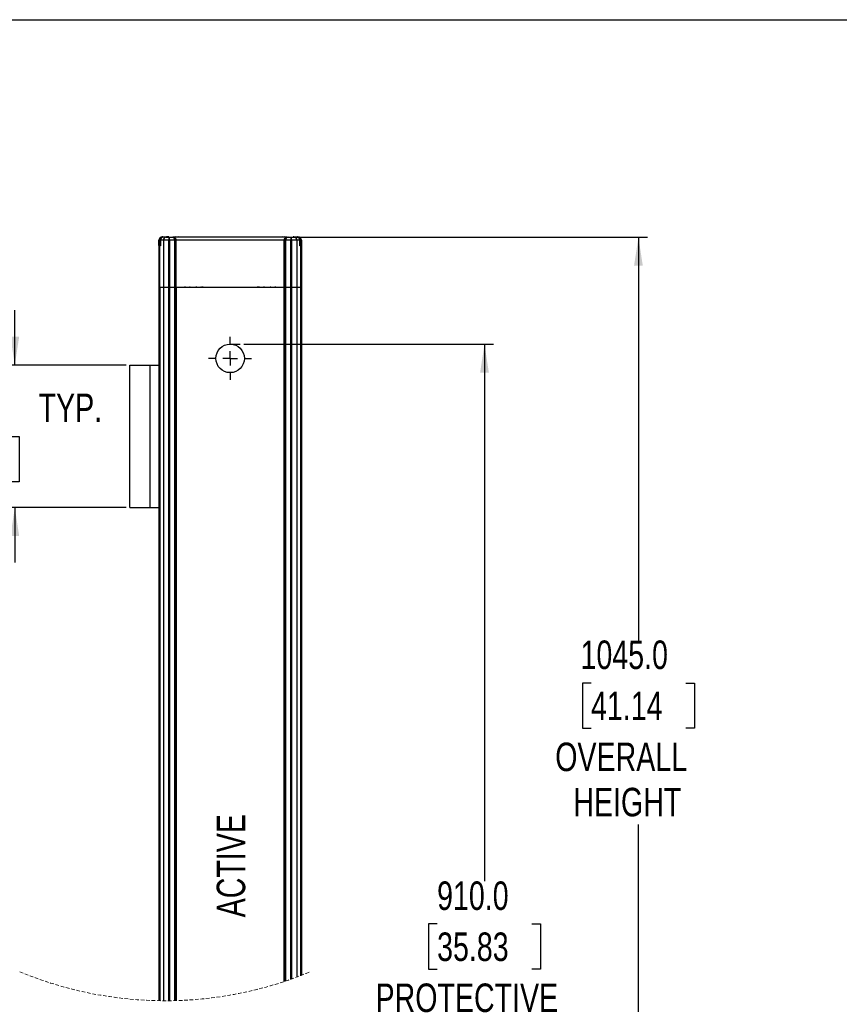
# Model space of a CAD drawing. Header units: millimetres. Extents: x 0 to 1118, y 0 to 864.
# Tile 8 of 11: x 543 to 830, y 518 to 864. Entities that reach past the tile are written whole.
import ezdxf

# ---------------------------------------------------------------- set-up
doc = ezdxf.new("R2010")
doc.units = ezdxf.units.MM
doc.linetypes.add('CENTERX2', pattern=[20.32, 12.7, -2.54, 2.54, -2.54])
doc.linetypes.add('HIDDEN', pattern=[1.905, 1.27, -0.635])
doc.layers.add('CENTER', color=40, linetype='CENTERX2')
doc.layers.add('DIMENSIONS', color=140, linetype='Continuous', lineweight=25)
doc.layers.add('TEXT', color=140, linetype='Continuous', lineweight=25)
doc.styles.add('SLDTEXTSTYLE0', font='TXT', dxfattribs={"width": 0.75})
doc.dimstyles.new('SLDDIMSTYLE0', dxfattribs={"dimtxt": 10, "dimasz": 10, "dimexe": 0, "dimexo": 0.0625, "dimgap": 2.5, "dimtad": 0, "dimtih": 1, "dimtoh": 1, "dimdec": 1, "dimrnd": 1e-09, "dimzin": 4, "dimdsep": 46, "dimtxsty": 'SLDTEXTSTYLE0', "dimsah": 1, "dimcen": 0.09, "dimadec": 0, "dimazin": 1, "dimtfac": 1, "dimtdec": 1, "dimtofl": 0, "dimtmove": 0, "dimatfit": 3, "dimfxl": 0, "dimfrac": 2, "dimtolj": 1, "dimtzin": 12, "dimarcsym": 0})
doc.dimstyles.new('SLDDIMSTYLE3', dxfattribs={"dimtxt": 10, "dimasz": 10, "dimexe": 0, "dimexo": 0.0625, "dimgap": 2.5, "dimtad": 0, "dimtih": 1, "dimtoh": 1, "dimdec": 1, "dimrnd": 1e-09, "dimzin": 4, "dimdsep": 46, "dimtxsty": 'SLDTEXTSTYLE0', "dimsah": 1, "dimcen": 0.09, "dimadec": 0, "dimazin": 1, "dimtfac": 1, "dimtdec": 1, "dimtmove": 0, "dimatfit": 0, "dimfxl": 0, "dimfrac": 2, "dimtolj": 1, "dimtzin": 12, "dimarcsym": 0})

# ---------------------------------------------------------------- blocks, each defined once
blk = doc.blocks.new('SW_BROKEN_VIEW_0')
at = {"color": 0}
blk.add_line((0, 389.52), (3.54, 389.52), dxfattribs=at)
blk = doc.blocks.new('_D')
at = {"layer": 'DIMENSIONS'}
for p, q in [((621.23, 749.77), (708.81, 749.77)), ((705.64, 749.77), (705.64, 561.3)), ((689.01, 546.34), (685.96, 546.34)), ((685.96, 546.34), (685.96, 530.46)), ((722.26, 546.34), (725.31, 546.34)), ((725.31, 546.34), (725.31, 530.46)), ((685.96, 530.46), (689.01, 530.46)), ((725.31, 530.46), (722.26, 530.46)), ((705.64, 456.83), (705.64, 496.68)), ((700.64, 454.33), (705.64, 456.83)), ((710.64, 449.33), (700.64, 454.33)), ((705.64, 446.83), (710.64, 449.33)), ((705.64, 360.24), (705.64, 446.83)), ((621.23, 360.24), (708.81, 360.24))]:
    blk.add_line(p, q, dxfattribs=at)
for points in [[(705.64, 749.77), (704.1, 739.77), (707.17, 739.77)], [(705.64, 360.24), (707.17, 370.24), (704.1, 370.24)]]:
    blk.add_solid(points, dxfattribs=at)
at = {"layer": 'DIMENSIONS', "char_height": 10, "attachment_point": 1, "style": 'SLDTEXTSTYLE0'}
for s, insert in [('910.0', (689.01, 561.26)), ('35.83', (689.01, 543.35)), ('PROTECTIVE', (667.41, 525.45)), ('HEIGHT', (682.79, 509.57))]:
    blk.add_mtext(s, dxfattribs=dict(at, insert=insert))
blk = doc.blocks.new('_D_5')
at = {"layer": 'DIMENSIONS'}
for p, q in [((540.88, 742.42), (540.88, 761.65)), ((579.96, 742.42), (537.71, 742.42)), ((513.53, 717.34), (510.48, 717.34)), ((510.48, 717.34), (510.48, 701.47)), ((539.39, 717.34), (542.44, 717.34)), ((542.44, 717.34), (542.44, 701.47)), ((510.48, 701.47), (513.53, 701.47)), ((542.44, 701.47), (539.39, 701.47)), ((579.96, 692.42), (537.71, 692.42)), ((540.88, 692.42), (540.88, 673.19))]:
    blk.add_line(p, q, dxfattribs=at)
for points in [[(540.88, 742.42), (542.42, 752.42), (539.34, 752.42)], [(540.88, 692.42), (539.34, 682.42), (542.42, 682.42)]]:
    blk.add_solid(points, dxfattribs=at)
at = {"layer": 'DIMENSIONS', "char_height": 10, "attachment_point": 1, "style": 'SLDTEXTSTYLE0'}
for s, insert in [('50.0', (513.53, 732.26)), ('TYP.', (549.23, 732.42)), ('1.97', (513.53, 714.36))]:
    blk.add_mtext(s, dxfattribs=dict(at, insert=insert))
blk = doc.blocks.new('_D_7')
at = {"layer": 'DIMENSIONS'}
for p, q in [((637.69, 787.27), (762.81, 787.27)), ((759.64, 787.27), (759.64, 645.83)), ((743.01, 630.86), (739.96, 630.86)), ((739.96, 630.86), (739.96, 614.99)), ((776.26, 630.86), (779.31, 630.86)), ((779.31, 630.86), (779.31, 614.99)), ((739.96, 614.99), (743.01, 614.99)), ((779.31, 614.99), (776.26, 614.99)), ((759.64, 458.02), (759.64, 581.21)), ((754.64, 455.52), (759.64, 458.02)), ((764.64, 450.52), (754.64, 455.52)), ((759.64, 448.02), (764.64, 450.52)), ((759.64, 262.74), (759.64, 448.02)), ((614.19, 262.74), (762.81, 262.74))]:
    blk.add_line(p, q, dxfattribs=at)
for points in [[(759.64, 787.27), (758.1, 777.27), (761.17, 777.27)], [(759.64, 262.74), (761.17, 272.74), (758.1, 272.74)]]:
    blk.add_solid(points, dxfattribs=at)
at = {"layer": 'DIMENSIONS', "char_height": 10, "attachment_point": 1, "style": 'SLDTEXTSTYLE0'}
for s, insert in [('1045.0', (739.32, 645.79)), ('41.14', (743.01, 627.88)), ('OVERALL', (730.45, 609.97)), ('HEIGHT', (736.79, 594.1))]:
    blk.add_mtext(s, dxfattribs=dict(at, insert=insert))
blk = doc.blocks.new('SW_CENTERMARKSYMBOL_3')
at = {"layer": 'CENTER', "color": 0}
for p, q in [((0, 5.08), (0, 7.54)), ((-5.08, 0), (-7.54, 0)), ((0, 0), (-2.54, 0)), ((0, 0), (0, 2.54)), ((0, 0), (0, -2.54)), ((0, 0), (2.54, 0)), ((5.08, 0), (7.54, 0)), ((0, -5.08), (0, -7.54))]:
    blk.add_line(p, q, dxfattribs=at)

msp = doc.modelspace()

# ---------------------------------------------------------------- linework, layer by layer
at = {"color": 7, "linetype": 'Continuous'}
msp.add_line((0, 863.6), (1117.6, 863.6), dxfattribs=at)
for p, q in [((591.42, 785.27), (591.42, 786.27)), ((591.62, 786.27), (591.42, 786.27)), ((591.42, 784.58), (591.42, 785.27)), ((591.62, 785.27), (591.42, 785.27)), ((591.42, 784.27), (591.42, 784.4)), ((591.81, 784.27), (591.42, 784.27)), ((591.42, 784.27), (591.42, 769.77)), ((591.62, 786.37), (591.62, 784.77)), ((591.92, 786.37), (591.62, 786.37)), ((591.63, 784.77), (591.62, 784.77)), ((591.81, 769.77), (591.81, 784.27)), ((591.97, 784.27), (591.81, 784.27)), ((591.97, 784.27), (591.85, 784.47)), ((591.91, 786.27), (591.91, 784.65)), ((591.97, 786.27), (591.91, 786.27)), ((591.91, 784.68), (591.97, 784.27)), ((591.92, 784.56), (591.91, 784.62)), ((593.01, 786.27), (591.97, 786.27)), ((591.97, 786.27), (591.97, 784.27)), ((592.76, 787.37), (592.62, 787.37)), ((593.97, 787.27), (592.93, 787.27)), ((594.93, 786.27), (593.01, 786.27)), ((593.01, 786.27), (593.01, 769.77)), ((593.97, 787.27), (594.93, 787.27)), ((594.92, 787.37), (594.11, 787.37)), ((594.93, 787.27), (594.93, 786.27)), ((594.93, 787.27), (595.19, 787.27)), ((594.93, 786.27), (595.19, 786.27)), ((594.93, 769.77), (594.93, 786.27)), ((595.19, 786.27), (595.19, 787.27)), ((595.19, 787.27), (596.08, 787.27)), ((595.19, 786.27), (595.19, 769.77)), ((596.98, 786.27), (595.19, 786.27)), ((596.08, 787.27), (596.42, 787.27)), ((636.42, 787.27), (596.42, 787.27)), ((596.98, 769.77), (596.98, 786.27)), ((597.37, 786.27), (596.98, 786.27)), ((597.22, 787.37), (597.22, 787.37)), ((597.37, 769.77), (597.37, 786.27)), ((597.37, 786.27), (597.42, 786.27)), ((597.42, 786.27), (597.42, 769.77)), ((635.42, 786.27), (597.42, 786.27)), ((635.42, 769.77), (635.42, 786.27)), ((635.42, 786.27), (635.48, 786.27)), ((635.87, 786.27), (635.48, 786.27)), ((635.48, 786.27), (635.48, 769.77)), ((637.66, 786.27), (635.87, 786.27)), ((635.87, 786.27), (635.87, 769.77)), ((636.42, 787.27), (636.77, 787.27)), ((636.77, 787.27), (637.66, 787.27)), ((637.66, 787.27), (637.66, 786.27)), ((637.66, 787.27), (637.91, 787.27)), ((637.66, 786.27), (637.91, 786.27)), ((637.66, 769.77), (637.66, 786.27)), ((637.91, 786.27), (637.91, 787.27)), ((637.91, 787.27), (638.88, 787.27)), ((639.84, 786.27), (637.91, 786.27)), ((637.91, 786.27), (637.91, 769.77)), ((638.73, 787.37), (638.47, 787.37)), ((639.92, 787.27), (638.88, 787.27)), ((639.84, 786.27), (639.84, 769.77)), ((640.88, 786.27), (639.84, 786.27)), ((639.92, 787.27), (639.93, 787.27)), ((640.22, 787.37), (640.09, 787.37)), ((640.22, 787.37), (640.22, 787.37)), ((640.88, 784.27), (640.88, 786.27)), ((640.93, 786.27), (640.88, 786.27)), ((640.88, 784.27), (640.93, 784.68)), ((641, 784.47), (640.88, 784.27)), ((641.04, 784.27), (640.88, 784.27)), ((641.22, 786.37), (640.93, 786.37)), ((640.93, 784.65), (640.93, 786.27)), ((640.94, 784.62), (640.93, 784.56)), ((641.04, 784.27), (641.04, 769.77)), ((641.42, 784.27), (641.04, 784.27)), ((641.22, 784.77), (641.21, 784.77)), ((641.22, 784.77), (641.22, 786.37)), ((641.22, 786.27), (641.42, 786.27)), ((641.42, 785.27), (641.22, 785.27)), ((641.42, 786.27), (641.42, 785.27)), ((641.42, 785.27), (641.42, 784.36)), ((641.42, 784.34), (641.42, 784.36)), ((641.42, 784.27), (641.42, 769.77)), ((591.42, 769.77), (591.81, 769.77)), ((591.42, 769.77), (591.42, 519.42)), ((591.42, 769.77), (591.81, 769.77)), ((591.81, 769.77), (593.01, 769.77)), ((591.81, 769.77), (591.81, 519.42)), ((591.81, 769.77), (593.01, 769.77)), ((593.01, 769.77), (594.93, 769.77)), ((593.01, 769.77), (593.01, 519.4)), ((593.01, 769.77), (594.93, 769.77)), ((593.17, 769.77), (593.17, 769.77)), ((594.93, 769.77), (595.19, 769.77)), ((594.93, 519.41), (594.93, 769.77)), ((595.19, 769.77), (594.93, 769.77)), ((595.19, 769.77), (596.98, 769.77)), ((595.19, 769.77), (595.19, 519.41)), ((595.19, 769.77), (596.98, 769.77)), ((596.67, 769.77), (596.67, 769.77)), ((596.98, 769.77), (597.37, 769.77)), ((596.98, 519.45), (596.98, 769.77)), ((597.37, 769.77), (596.98, 769.77)), ((597.37, 769.77), (597.42, 769.77)), ((597.37, 769.77), (597.37, 519.46)), ((597.42, 769.77), (597.37, 769.77)), ((597.42, 769.77), (635.42, 769.77)), ((597.42, 769.77), (597.42, 519.46)), ((597.42, 769.77), (597.62, 769.77)), ((597.62, 519.46), (597.62, 769.77)), ((597.62, 769.77), (635.22, 769.77)), ((597.67, 769.77), (597.67, 769.77)), ((599.92, 769.77), (599.92, 769.77)), ((600.72, 769.77), (600.42, 769.77)), ((602.42, 769.77), (602.12, 769.77)), ((604.12, 769.77), (604.42, 769.77)), ((604.72, 769.77), (604.42, 769.77)), ((605.92, 769.77), (605.92, 769.77)), ((606.42, 769.77), (606.12, 769.77)), ((606.92, 769.77), (606.62, 769.77)), ((626.22, 769.77), (625.92, 769.77)), ((626.72, 769.77), (626.42, 769.77)), ((626.92, 769.77), (626.92, 769.77)), ((628.42, 769.77), (628.12, 769.77)), ((628.42, 769.77), (628.72, 769.77)), ((630.72, 769.77), (630.42, 769.77)), ((632.42, 769.77), (632.12, 769.77)), ((632.92, 769.77), (632.92, 769.77)), ((635.17, 769.77), (635.17, 769.77)), ((635.22, 769.77), (635.22, 526.11)), ((635.22, 769.77), (635.42, 769.77)), ((635.42, 769.77), (635.48, 769.77)), ((635.42, 526.17), (635.42, 769.77)), ((635.47, 769.77), (635.42, 769.77)), ((635.47, 769.77), (635.47, 526.19)), ((635.87, 769.77), (635.47, 769.77)), ((635.48, 769.77), (635.87, 769.77)), ((635.87, 769.77), (637.66, 769.77)), ((635.87, 769.77), (635.87, 526.32)), ((635.87, 769.77), (637.66, 769.77)), ((636.17, 769.77), (636.17, 769.77)), ((637.66, 769.77), (637.91, 769.77)), ((637.66, 526.94), (637.66, 769.77)), ((637.91, 769.77), (637.66, 769.77)), ((637.91, 769.77), (639.84, 769.77)), ((637.91, 769.77), (637.91, 527.03)), ((637.91, 769.77), (639.84, 769.77)), ((639.67, 769.77), (639.67, 769.77)), ((639.84, 769.77), (641.04, 769.77)), ((639.84, 769.77), (639.84, 527.73)), ((639.84, 769.77), (641.04, 769.77)), ((641.04, 769.77), (641.42, 769.77)), ((641.04, 769.77), (641.04, 528.18)), ((641.04, 769.77), (641.42, 769.77)), ((641.42, 769.77), (641.42, 528.33)), ((581.23, 692.42), (581.23, 742.42)), ((581.23, 742.42), (588.23, 742.42)), ((588.23, 742.42), (588.23, 692.42)), ((588.23, 742.42), (591.42, 742.42)), ((581.23, 692.42), (588.23, 692.42)), ((588.23, 692.42), (591.42, 692.42)), ((597.42, 519.46), (597.42, 669.59))]:
    msp.add_line(p, q)
msp.add_circle((616.42, 744.77), 5)
for centre, radius, start, end in [((592.42, 786.27), 1, 110.1912, 179.9993), ((591.92, 784.27), 0.5, 91.2975, 180.0067), ((592.62, 786.37), 1, 89.9945, 180.0047), ((592.32, 784.27), 0.516, 156.5916, 180.0398), ((591.55, 784.68), 0.365, 326.1956, 357.2438), ((592.91, 786.27), 1, 90.0005, 180.0023), ((592.95, 786.29), 0.981, 91.1461, 181.1041), ((593.99, 786.29), 0.981, 91.1459, 181.1043), ((596.03, 786.32), 0.952, 356.9856, 86.6324), ((597.22, 786.36), 1, 64.2197, 89.9658), ((598.22, 786.36), 1, 64.2197, 89.9658), ((634.62, 786.37), 0.999, 89.9897, 115.0738), ((635.62, 786.37), 1, 89.9933, 115.8209), ((636.82, 786.32), 0.952, 93.3675, 183.0145), ((638.86, 786.29), 0.981, 358.8959, 88.8541), ((639.9, 786.29), 0.981, 358.8959, 88.8541), ((639.93, 786.27), 1, 359.9974, 90.0001), ((640.22, 786.37), 1, 359.9957, 90.0052), ((640.42, 786.27), 1, 359.9943, 69.9495), ((640.92, 784.27), 0.5, 359.994, 88.7018), ((641.3, 784.68), 0.364, 179.5536, 213.8273), ((640.52, 784.27), 0.516, 359.9633, 23.4073)]:
    msp.add_arc(centre, radius, start, end)
at = {"color": 7, "linetype": 'HIDDEN', "lineweight": 18}
msp.add_arc((593.6, 652), 132.6, 247.3801, 292.6199, dxfattribs=at)
for points, knots in [([(591.42, 784.58), (591.43, 784.56), (591.43, 784.54), (591.41, 784.49), (591.43, 784.49), (591.43, 784.49)], [0, 0, 0, 0, 0.489852, 0.923375, 1, 1, 1, 1]), ([(591.85, 784.47), (591.84, 784.51), (591.83, 784.55), (591.83, 784.59), (591.83, 784.64), (591.85, 784.7), (591.9, 784.71), (591.91, 784.72)], [0, 0, 0, 0, 0.366615, 0.456465, 0.482492, 0.8532, 1, 1, 1, 1]), ([(592.91, 787.27), (592.91, 787.27), (592.91, 787.27), (592.92, 787.27), (592.93, 787.27)], [0, 0, 0, 0, 0.054878, 1, 1, 1, 1]), ([(597.37, 786.27), (597.36, 786.39), (597.34, 786.59), (597.22, 786.82), (597.07, 787.01), (596.88, 787.16), (596.64, 787.25), (596.5, 787.26), (596.42, 787.27)], [0, 0, 0, 0, 0.248617, 0.377496, 0.508608, 0.716757, 0.84909, 1, 1, 1, 1]), ([(596.42, 787.27), (596.5, 787.26), (596.66, 787.25), (596.9, 787.16), (597.11, 787.01), (597.26, 786.82), (597.39, 786.59), (597.41, 786.39), (597.42, 786.27)], [0, 0, 0, 0, 0.15509, 0.29028, 0.500148, 0.630504, 0.757453, 1, 1, 1, 1]), ([(635.42, 786.27), (635.44, 786.39), (635.46, 786.59), (635.58, 786.82), (635.74, 787.01), (635.94, 787.16), (636.19, 787.25), (636.34, 787.26), (636.42, 787.27)], [0, 0, 0, 0, 0.242545, 0.369462, 0.499848, 0.709704, 0.844893, 1, 1, 1, 1]), ([(636.42, 787.27), (636.35, 787.26), (636.2, 787.25), (635.97, 787.16), (635.77, 787.01), (635.63, 786.82), (635.51, 786.59), (635.49, 786.39), (635.48, 786.27)], [0, 0, 0, 0, 0.1509, 0.283231, 0.491391, 0.622468, 0.751383, 1, 1, 1, 1]), ([(640.92, 784.72), (640.94, 784.72), (640.99, 784.7), (641.01, 784.64), (641.02, 784.6), (641.02, 784.55), (641.01, 784.51), (641, 784.47)], [0, 0, 0, 0, 0.182156, 0.524236, 0.537858, 0.648815, 1, 1, 1, 1])]:
    msp.add_open_spline(points, degree=3, knots=knots)

# ---------------------------------------------------------------- block references
at = {"color": 7, "linetype": 'Continuous'}
msp.add_blockref('SW_BROKEN_VIEW_0', (616.42, 360.24), dxfattribs=at)
at = {"layer": 'CENTER'}
msp.add_blockref('SW_CENTERMARKSYMBOL_3', (616.42, 744.77), dxfattribs=at)

# ---------------------------------------------------------------- texts
at = {"layer": 'TEXT', "insert": (611.7, 548.67), "char_height": 10, "attachment_point": 1, "rotation": 90, "style": 'SLDTEXTSTYLE0'}
msp.add_mtext('ACTIVE', dxfattribs=at)

# ---------------------------------------------------------------- dimensions: what is measured, and where the dimension line sits
at = {"layer": 'DIMENSIONS'}
for base, p1, p2, text, dimstyle, picture, middle in [((759.64, 262.74), (636.42, 787.27), (612.92, 262.74), '1045.0\\POVERALL\\PHEIGHT', 'SLDDIMSTYLE0', '_D_7', (759.64, 613.52)), ((540.88, 692.42), (581.23, 742.42), (581.23, 692.42), '<> TYP.', 'SLDDIMSTYLE3', '_D_5', (540.88, 717.42)), ((705.64, 360.24), (619.96, 749.77), (619.96, 360.24), '910.0\\PPROTECTIVE\\PHEIGHT', 'SLDDIMSTYLE0', '_D', (705.64, 528.99))]:
    dim = msp.add_linear_dim(base=base, p1=p1, p2=p2, angle=90, text=text, dimstyle=dimstyle, dxfattribs=at)
    dim.commit()
    dim.dimension.update_dxf_attribs({"geometry": picture, "text_midpoint": middle, "dimtype": 160})

doc.saveas('drawing.dxf')
